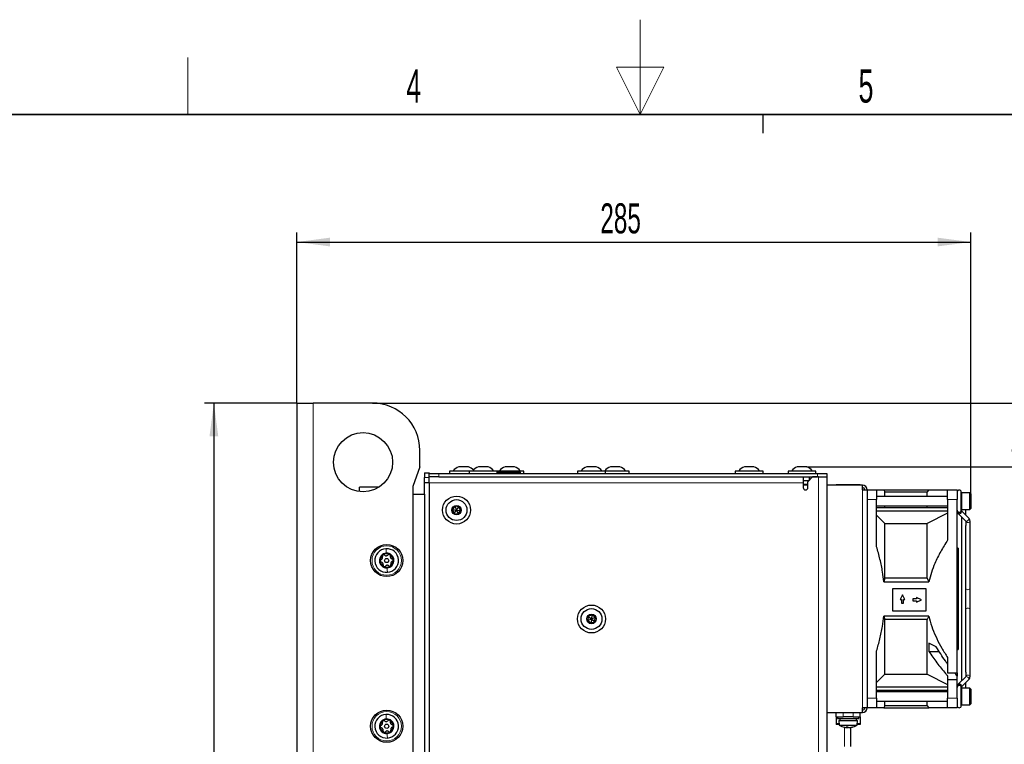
# Paper-space layout 'Blatt3' of a CAD drawing. Header units: millimetres. Extents: x 5 to 418, y 2 to 292.
# Tile 51 of 55: x 151 to 255, y 216 to 292. Entities that reach past the tile are written whole.
import ezdxf

# ---------------------------------------------------------------- set-up
doc = ezdxf.new("R2010")
doc.units = ezdxf.units.MM
doc.layers.add('SLD-0', color=7, linetype='Continuous')
doc.styles.add('SLDTEXTSTYLE1', font='TXT', dxfattribs={"width": 0.605})
doc.dimstyles.new('SLDDIMSTYLE2', dxfattribs={"dimtxt": 3.081982, "dimasz": 3.5, "dimexe": 0, "dimexo": 0.0625, "dimgap": 0.770496, "dimtad": 1, "dimdec": 0, "dimlfac": 4, "dimrnd": 1e-09, "dimzin": 12, "dimdsep": 46, "dimtxsty": 'SLDTEXTSTYLE1', "dimsah": 1, "dimcen": 0.09, "dimadec": 0, "dimazin": 3, "dimtfac": 1, "dimtofl": 0, "dimtmove": 0, "dimatfit": 3, "dimfxl": 1, "dimfrac": 2, "dimtolj": 1, "dimtzin": 12, "dimarcsym": 0})
doc.dimstyles.new('SLDDIMSTYLE3', dxfattribs={"dimtxt": 3.081982, "dimasz": 3.5, "dimexe": 0, "dimexo": 0.0625, "dimgap": 0.770496, "dimtad": 1, "dimlfac": 4, "dimrnd": 1e-09, "dimzin": 12, "dimdsep": 46, "dimtxsty": 'SLDTEXTSTYLE1', "dimsah": 1, "dimcen": 0.09, "dimadec": 0, "dimazin": 3, "dimtfac": 1, "dimtmove": 0, "dimatfit": 0, "dimfxl": 1, "dimfrac": 2, "dimtolj": 1, "dimtzin": 12, "dimarcsym": 0})

# ---------------------------------------------------------------- blocks, each defined once
blk = doc.blocks.new('_D_15')
at = {"layer": 'SLD-0'}
for p, q in [((180.75, 252.02), (180.75, 270.02)), ((251.91, 242.43), (251.91, 270.02)), ((180.75, 269.02), (251.91, 269.02))]:
    blk.add_line(p, q, dxfattribs=at)
for points in [[(180.75, 269.02), (184.25, 268.56), (184.25, 269.48)], [(251.91, 269.02), (248.41, 269.48), (248.41, 268.56)]]:
    blk.add_solid(points, dxfattribs=at)
at = {"layer": 'SLD-0', "insert": (212.8, 273.11), "char_height": 3.175, "attachment_point": 1, "style": 'SLDTEXTSTYLE1'}
blk.add_mtext('285', dxfattribs=at)
blk = doc.blocks.new('_D_16')
at = {"layer": 'SLD-0'}
for p, q in [((180.75, 252.02), (171, 252.02)), ((172, 252.02), (172, 100.77)), ((183.75, 100.77), (171, 100.77))]:
    blk.add_line(p, q, dxfattribs=at)
for points in [[(172, 252.02), (171.54, 248.52), (172.46, 248.52)], [(172, 100.77), (172.46, 104.27), (171.54, 104.27)]]:
    blk.add_solid(points, dxfattribs=at)
at = {"layer": 'SLD-0', "insert": (167.9, 172.86), "char_height": 3.175, "attachment_point": 1, "rotation": 90, "style": 'SLDTEXTSTYLE1'}
blk.add_mtext('605', dxfattribs=at)
blk = doc.blocks.new('_D_17')
at = {"layer": 'SLD-0', "color": 7}
for p, q in [((260.37, 252.02), (260.37, 259.02)), ((188.75, 252.02), (261.37, 252.02)), ((260.37, 252.02), (260.37, 245.27)), ((234.6, 245.27), (261.37, 245.27)), ((260.37, 245.27), (260.37, 238.27))]:
    blk.add_line(p, q, dxfattribs=at)
for points in [[(260.37, 252.02), (260.83, 255.52), (259.91, 255.52)], [(260.37, 245.27), (259.91, 241.77), (260.83, 241.77)]]:
    blk.add_solid(points, dxfattribs=at)
at = {"layer": 'SLD-0', "color": 7, "insert": (256.28, 246.29), "char_height": 3.175, "attachment_point": 1, "rotation": 90, "style": 'SLDTEXTSTYLE1'}
blk.add_mtext('27', dxfattribs=at)

psp = doc.layouts.new('Blatt3')

# ---------------------------------------------------------------- linework, layer by layer
at = {"color": 7, "linetype": 'Continuous', "lineweight": 25}
for p, q in [((180.7454, 252.0151), (180.7454, 100.7651)), ((180.7454, 252.0151), (182.4954, 252.0151)), ((188.7454, 252.0151), (182.4954, 252.0151)), ((193.7454, 245.2651), (193.7454, 247.0151)), ((193.7454, 245.2651), (192.9954, 243.2045)), ((194.2454, 244.6401), (194.7454, 244.6401)), ((194.2454, 244.6401), (194.2454, 244.1401)), ((194.7454, 244.6401), (194.7454, 244.5901)), ((194.7454, 244.2151), (194.7454, 244.5901)), ((194.7454, 244.5901), (195.7454, 244.5901)), ((195.7454, 244.5901), (235.7204, 244.5901)), ((196.8954, 244.8401), (196.8954, 244.5901)), ((197.6421, 244.8401), (196.8954, 244.8401)), ((198.9704, 244.8401), (197.6421, 244.8401)), ((198.1235, 245.2651), (197.8704, 245.2651)), ((198.8704, 245.2651), (198.1235, 245.2651)), ((198.9704, 244.8401), (198.9704, 244.5901)), ((199.8652, 244.8401), (198.9704, 244.8401)), ((201.9204, 244.8401), (199.8652, 244.8401)), ((200.2487, 245.2651), (199.9454, 245.2651)), ((200.9454, 245.2651), (200.2487, 245.2651)), ((201.9204, 244.5901), (201.9204, 244.8401)), ((202.5171, 244.8401), (201.9204, 244.8401)), ((201.9204, 244.7151), (204.3704, 244.7151)), ((204.7204, 244.8401), (202.5171, 244.8401)), ((202.9985, 245.2651), (202.7454, 245.2651)), ((203.7454, 245.2651), (202.9985, 245.2651)), ((204.3704, 244.5901), (204.3704, 244.7151)), ((204.7204, 244.5901), (204.7204, 244.8401)), ((210.3954, 244.8401), (210.3954, 244.5901)), ((211.1421, 244.8401), (210.3954, 244.8401)), ((213.3454, 244.8401), (211.1421, 244.8401)), ((211.6235, 245.2651), (211.3704, 245.2651)), ((212.3704, 245.2651), (211.6235, 245.2651)), ((213.3454, 244.5901), (213.3454, 244.8401)), ((213.6421, 244.8401), (213.3454, 244.8401)), ((215.8454, 244.8401), (213.6421, 244.8401)), ((214.1235, 245.2651), (213.8704, 245.2651)), ((214.8704, 245.2651), (214.1235, 245.2651)), ((215.8454, 244.5901), (215.8454, 244.8401)), ((227.0454, 244.8401), (227.0454, 244.5901)), ((227.9402, 244.8401), (227.0454, 244.8401)), ((229.9954, 244.8401), (227.9402, 244.8401)), ((228.3237, 245.2651), (228.0204, 245.2651)), ((229.0204, 245.2651), (228.3237, 245.2651)), ((229.9954, 244.5901), (229.9954, 244.8401)), ((232.6204, 244.8401), (232.6204, 244.5901)), ((233.5152, 244.8401), (232.6204, 244.8401)), ((235.5704, 244.8401), (233.5152, 244.8401)), ((233.8987, 245.2651), (233.5954, 245.2651)), ((234.5954, 245.2651), (233.8987, 245.2651)), ((235.5704, 244.5901), (235.5704, 244.8401)), ((235.7204, 244.5901), (236.7204, 244.5901)), ((236.7204, 244.5901), (236.7204, 244.2151)), ((194.2454, 243.6401), (194.2454, 244.1401)), ((194.2454, 243.6401), (194.7454, 243.6401)), ((194.2454, 242.3901), (194.2454, 243.6401)), ((194.8183, 244.2151), (194.7454, 244.2151)), ((194.7454, 243.5901), (194.7454, 244.2151)), ((194.7454, 243.5901), (194.7454, 210.1651)), ((195.7454, 244.2151), (194.8183, 244.2151)), ((195.7454, 244.2151), (235.7204, 244.2151)), ((234.2204, 244.2151), (234.2204, 243.5901)), ((234.2204, 243.8401), (234.8454, 243.8401)), ((234.2204, 243.5901), (234.2204, 243.0901)), ((234.7204, 243.3401), (234.2204, 243.3401)), ((235.2204, 244.2151), (234.7204, 243.7151)), ((234.7204, 243.0901), (234.7204, 243.7151)), ((234.8454, 244.2151), (234.8454, 243.8401)), ((235.8454, 244.2151), (235.2204, 244.2151)), ((235.8454, 244.2151), (236.7204, 244.2151)), ((236.7204, 244.2151), (236.7204, 210.1651)), ((240.4704, 243.3401), (236.7204, 243.3401)), ((237.6941, 243.3901), (237.6941, 243.3401)), ((238.3666, 243.3901), (237.6941, 243.3901)), ((238.3666, 243.3901), (238.3666, 243.3401)), ((239.5741, 243.3901), (238.3666, 243.3901)), ((239.5741, 243.3901), (239.5741, 243.3401)), ((240.2466, 243.3901), (239.5741, 243.3901)), ((240.2466, 243.3901), (240.2466, 243.3401)), ((240.4704, 242.8401), (240.4704, 243.3401)), ((189.4409, 243.1401), (187.3704, 243.1401)), ((187.3704, 242.6626), (187.3704, 243.1401)), ((192.9954, 243.2045), (192.9954, 144.2739)), ((192.9954, 242.3901), (192.9954, 158.1401)), ((192.9954, 242.3901), (194.2454, 242.3901)), ((194.2454, 242.3901), (194.2454, 158.1401)), ((240.4704, 242.8401), (240.9704, 242.8401)), ((240.9704, 242.8401), (241.9704, 242.8401)), ((240.9704, 242.8401), (240.9704, 219.8401)), ((241.9704, 242.8401), (241.9704, 241.8401)), ((242.746, 242.8401), (242.8454, 242.6334)), ((242.746, 242.8401), (247.493, 242.8401)), ((242.8454, 242.1526), (242.8454, 242.6334)), ((242.8454, 242.6334), (247.2954, 242.6334)), ((247.493, 242.8401), (247.2954, 242.6334)), ((247.2954, 242.1526), (247.2954, 242.6334)), ((249.4704, 241.8401), (249.4704, 242.8401)), ((249.4704, 242.8401), (250.4704, 242.8401)), ((250.4704, 242.8401), (250.4704, 241.8401)), ((250.9149, 240.7095), (250.9149, 242.6081)), ((251.8149, 242.5276), (250.9649, 242.5276)), ((251.9149, 242.4276), (251.8149, 242.5276)), ((251.8149, 242.5141), (251.8149, 242.5276)), ((251.8149, 240.7776), (251.8149, 242.5141)), ((251.9149, 242.4276), (251.9149, 240.8776)), ((249.4704, 242.1526), (241.9704, 242.1526)), ((241.9704, 236.8457), (241.9704, 241.8401)), ((249.4704, 241.8401), (249.4704, 237.5351)), ((250.4704, 223.5401), (250.4704, 241.8401)), ((197.4471, 241.1119), (197.1901, 240.7635)), ((197.1901, 240.7635), (197.3633, 240.3666)), ((197.1901, 240.7635), (197.6204, 240.7151)), ((197.3633, 240.3666), (197.6204, 240.7151)), ((197.3633, 240.3666), (197.7936, 240.3182)), ((197.8774, 241.0635), (197.4471, 241.1119)), ((197.4471, 241.1119), (197.6204, 240.7151)), ((197.6204, 240.7151), (197.8774, 241.0635)), ((197.6204, 240.7151), (197.7936, 240.3182)), ((197.6204, 240.7151), (198.0507, 240.6666)), ((197.7936, 240.3182), (198.0507, 240.6666)), ((198.0507, 240.6666), (197.8774, 241.0635)), ((241.9704, 241.1526), (249.4704, 241.1526)), ((241.9704, 240.9744), (249.4704, 240.9744)), ((241.9704, 240.6208), (249.4704, 240.6208)), ((241.9704, 240.1772), (242.8454, 239.2931)), ((242.8454, 240.9744), (242.8454, 241.1526)), ((247.2954, 240.9744), (247.2954, 241.1526)), ((249.4704, 240.3982), (247.2954, 239.2931)), ((250.4804, 240.5791), (250.4997, 240.4808)), ((250.493, 240.5093), (250.4998, 240.4807)), ((250.613, 240.312), (251.3826, 239.5614)), ((250.9145, 240.6412), (250.9149, 240.6407)), ((250.9149, 240.6309), (250.9149, 240.7095)), ((250.9216, 240.6303), (250.9302, 240.6206)), ((251.693, 239.8796), (250.9234, 240.6302)), ((250.9234, 240.6302), (250.9255, 240.6281)), ((250.9466, 240.608), (250.932, 240.6223)), ((250.9466, 240.781), (250.9466, 240.6075)), ((250.9649, 240.7776), (251.8149, 240.7776)), ((251.3911, 240.174), (251.3911, 240.7776)), ((251.8149, 240.7776), (251.9149, 240.8776)), ((242.8454, 233.5105), (242.8454, 239.2931)), ((242.8454, 239.2931), (247.2954, 239.2931)), ((247.2954, 233.5105), (247.2954, 239.2931)), ((250.9466, 239.9866), (250.9466, 222.6935)), ((251.3779, 239.5657), (251.3832, 239.5607)), ((251.3826, 239.5614), (251.3802, 239.5639)), ((251.3911, 239.5512), (251.3911, 239.0855)), ((251.8356, 232.4626), (251.8356, 239.5558)), ((251.3911, 223.594), (251.3911, 239.0845)), ((250.5704, 236.7005), (250.4704, 236.7005)), ((250.5704, 236.7005), (250.5704, 225.9796)), ((242.8454, 233.5105), (242.746, 233.1526)), ((242.746, 233.1526), (247.493, 233.1526)), ((247.2954, 233.5105), (242.8454, 233.5105)), ((247.2954, 233.5105), (247.493, 233.1526)), ((247.2043, 232.3956), (243.6528, 232.3956)), ((243.6528, 232.3956), (243.6528, 230.061)), ((247.2043, 230.061), (247.2043, 232.3956)), ((251.8356, 230.2175), (251.8356, 232.4626)), ((244.7062, 231.7812), (244.4447, 231.2688)), ((244.4447, 231.2688), (244.6024, 231.2688)), ((244.6024, 231.2688), (244.6024, 230.8744)), ((244.6024, 230.8744), (244.8101, 230.8744)), ((244.9677, 231.2688), (244.7062, 231.7812)), ((244.8101, 231.2688), (244.9677, 231.2688)), ((244.8101, 230.8744), (244.8101, 231.2688)), ((246.1867, 231.3389), (245.7922, 231.3389)), ((245.7922, 231.3389), (245.7922, 231.1312)), ((245.7922, 231.1312), (246.1867, 231.1312)), ((246.1867, 231.4966), (246.1867, 231.3389)), ((246.6991, 231.2351), (246.1867, 231.4966)), ((246.1867, 230.9736), (246.6991, 231.2351)), ((246.1867, 231.1312), (246.1867, 230.9736)), ((243.6528, 230.061), (247.2043, 230.061)), ((251.8356, 223.1243), (251.8356, 230.2175)), ((211.5201, 229.4696), (211.4748, 229.039)), ((211.4748, 229.039), (211.8704, 229.2151)), ((211.4748, 229.039), (211.8251, 228.7844)), ((211.9156, 229.6457), (211.5201, 229.4696)), ((211.5201, 229.4696), (211.8704, 229.2151)), ((211.8704, 229.2151), (211.8251, 228.7844)), ((211.8251, 228.7844), (212.2207, 228.9605)), ((211.9156, 229.6457), (211.8704, 229.2151)), ((211.8704, 229.2151), (212.2659, 229.3912)), ((211.8704, 229.2151), (212.2207, 228.9605)), ((212.2659, 229.3912), (211.9156, 229.6457)), ((212.2207, 228.9605), (212.2659, 229.3912)), ((247.493, 229.5276), (242.746, 229.5276)), ((242.746, 229.5276), (242.8454, 229.1696)), ((242.8454, 223.387), (242.8454, 229.1696)), ((247.2954, 229.1696), (242.8454, 229.1696)), ((247.493, 229.5276), (247.2954, 229.1696)), ((247.2954, 223.387), (247.2954, 229.1696)), ((248.2754, 226.2677), (247.4861, 226.6526)), ((247.4861, 226.6526), (247.4861, 225.784)), ((241.9704, 220.8401), (241.9704, 225.8344)), ((247.4861, 225.784), (248.5874, 225.784)), ((250.4704, 225.9796), (250.5704, 225.9796)), ((249.4704, 225.145), (249.4704, 223.5401)), ((249.4704, 223.5401), (250.4704, 223.5401)), ((250.4704, 223.5401), (250.4704, 223.1711)), ((251.3911, 223.5946), (251.3911, 223.1243)), ((242.8454, 223.387), (241.9704, 222.503)), ((242.8454, 223.387), (247.2954, 223.387)), ((247.2954, 223.387), (249.4704, 222.2819)), ((249.4704, 223.2112), (249.4704, 222.8401)), ((249.4704, 222.8401), (250.4704, 222.8401)), ((249.4704, 222.8401), (249.4704, 220.8401)), ((250.4704, 222.8401), (250.4704, 223.1711)), ((250.4704, 220.8401), (250.4704, 222.8401)), ((251.3826, 223.1187), (250.613, 222.3681)), ((250.9234, 222.0499), (251.693, 222.8005)), ((251.3845, 223.1206), (251.3783, 223.1147)), ((251.3911, 221.9026), (251.3911, 222.5061)), ((251.8276, 223.0541), (251.8356, 223.125)), ((241.9704, 222.0593), (249.4704, 222.0593)), ((241.9704, 221.7057), (249.4704, 221.7057)), ((249.4704, 221.5276), (241.9704, 221.5276)), ((242.8454, 221.5276), (242.8454, 221.7057)), ((247.2954, 221.5276), (247.2954, 221.7057)), ((250.4982, 222.1951), (250.4705, 222.0435)), ((250.9148, 222.0354), (250.9154, 222.042)), ((250.9149, 221.9706), (250.9149, 222.0393)), ((250.9149, 220.072), (250.9149, 221.9706)), ((250.932, 222.0578), (250.9466, 222.0721)), ((250.9466, 222.0726), (250.9466, 221.8991)), ((251.8149, 221.9026), (250.9649, 221.9026)), ((251.9149, 221.8026), (251.8149, 221.9026)), ((251.8149, 221.8891), (251.8149, 221.9026)), ((251.8149, 220.1526), (251.8149, 221.8891)), ((251.9149, 221.8026), (251.9149, 220.2526)), ((241.9704, 220.8401), (241.9704, 219.8401)), ((241.9704, 220.5276), (249.4704, 220.5276)), ((242.8454, 220.0467), (242.8454, 220.5276)), ((247.2954, 220.0467), (247.2954, 220.5276)), ((249.4704, 219.8401), (249.4704, 220.8401)), ((250.4704, 220.8401), (250.4704, 219.8401)), ((240.4704, 219.3401), (240.4704, 219.8401)), ((240.9704, 219.8401), (240.4704, 219.8401)), ((241.9704, 219.8401), (240.9704, 219.8401)), ((242.8454, 220.0467), (242.746, 219.8401)), ((242.746, 219.8401), (247.493, 219.8401)), ((247.2954, 220.0467), (242.8454, 220.0467)), ((247.2954, 220.0467), (247.493, 219.8401)), ((250.4704, 219.8401), (249.4704, 219.8401)), ((250.9649, 220.1526), (251.8149, 220.1526)), ((251.8149, 220.1526), (251.9149, 220.2526)), ((236.7204, 219.3401), (240.4704, 219.3401)), ((237.6941, 218.8951), (237.6941, 219.3401)), ((237.6941, 218.8951), (238.4441, 218.8951)), ((237.6941, 218.8951), (237.6941, 218.1669)), ((237.8454, 218.8951), (237.8454, 218.6951)), ((237.8454, 218.6951), (240.0609, 218.6951)), ((237.9704, 218.4951), (238.0079, 217.9951)), ((237.9704, 218.4951), (239.9398, 218.4951)), ((238.0954, 218.6951), (238.0954, 218.4951)), ((239.4966, 218.8951), (238.4441, 218.8951)), ((239.4966, 218.8951), (240.2466, 218.8951)), ((239.8454, 218.4951), (239.8454, 218.6951)), ((239.9329, 217.9951), (239.9704, 218.4951)), ((239.9398, 218.4951), (239.9704, 218.4951)), ((240.0609, 218.6951), (240.0954, 218.6951)), ((240.0954, 218.6951), (240.0954, 218.8951)), ((240.2466, 218.8951), (240.2466, 219.3401)), ((240.2466, 218.8951), (240.2466, 218.1669)), ((237.6941, 218.1669), (237.6941, 218.0701)), ((238.0022, 218.0701), (237.6941, 218.0701)), ((238.0079, 217.9951), (239.9034, 217.9951)), ((238.8486, 217.823), (238.8313, 217.7593)), ((238.8922, 217.8237), (238.882, 217.7557)), ((238.9348, 217.8071), (238.923, 217.7593)), ((239.1179, 217.7586), (239.1186, 217.7557)), ((239.1745, 217.7643), (239.1751, 217.7593)), ((239.2204, 217.7642), (239.2204, 215.757)), ((239.9034, 217.9951), (239.9329, 217.9951)), ((240.2466, 218.0701), (239.9385, 218.0701)), ((240.2466, 218.1669), (240.2466, 218.0701))]:
    psp.add_line(p, q, dxfattribs=at)
at = {"color": 7, "linetype": 'Continuous', "lineweight": 18}
for p, q in [((182.4954, 252.0151), (182.4954, 100.7651)), ((195.7454, 244.5901), (195.7454, 244.2151)), ((235.7204, 244.2151), (235.7204, 244.5901)), ((194.2454, 244.1401), (194.7454, 244.1401)), ((234.2204, 243.5901), (194.7454, 243.5901)), ((234.7204, 243.4651), (234.2204, 243.4651)), ((235.8454, 244.2151), (235.8454, 210.1651)), ((240.4704, 242.8401), (240.4704, 219.8401)), ((250.9649, 242.5276), (250.9649, 240.7776)), ((241.9704, 241.8401), (240.9704, 241.8401)), ((250.4704, 241.8401), (249.4704, 241.8401)), ((250.9649, 221.9026), (250.9649, 220.1526)), ((240.9704, 220.8401), (241.9704, 220.8401)), ((249.4704, 220.8401), (250.4704, 220.8401)), ((238.4441, 218.8951), (238.4441, 219.3401)), ((239.4966, 218.8951), (239.4966, 219.3401)), ((237.995, 218.1669), (237.6941, 218.1669)), ((238.5954, 217.7837), (238.5954, 215.757)), ((240.2466, 218.1669), (239.9458, 218.1669))]:
    psp.add_line(p, q, dxfattribs=at)
at = {"color": 7, "linetype": 'Continuous', "lineweight": 18, "flags": 128}
for points in [[(250.9149, 240.6309), (250.9143, 240.6186), (250.8915, 240.5521), (250.8384, 240.4976), (250.7631, 240.4634), (250.6771, 240.4547), (250.5934, 240.4729), (250.5249, 240.5151), (250.4818, 240.5749), (250.4704, 240.6309)], [(250.9156, 240.6374), (250.921, 240.5977), (250.9018, 240.5342), (250.853, 240.475), (250.7819, 240.4289), (250.6994, 240.403), (250.618, 240.4012), (250.5501, 240.4238), (250.5061, 240.4674), (250.4997, 240.4808)], [(250.9255, 240.6281), (250.9367, 240.6126), (250.948, 240.5579), (250.9319, 240.4899), (250.8909, 240.4191), (250.8312, 240.3563), (250.7619, 240.3109), (250.6936, 240.2899), (250.6366, 240.2965), (250.613, 240.312)], [(251.693, 239.8796), (251.7063, 239.862), (251.7176, 239.8072), (251.7016, 239.7393), (251.6605, 239.6685), (251.6009, 239.6056), (251.5316, 239.5602), (251.4632, 239.5392), (251.4062, 239.5458), (251.3826, 239.5614)], [(251.8356, 239.5558), (251.8355, 239.5503), (251.8156, 239.4906), (251.765, 239.4409), (251.6912, 239.4086), (251.6057, 239.3987), (251.5212, 239.4128), (251.4509, 239.4486), (251.4052, 239.5007), (251.3913, 239.5496)], [(251.8356, 232.4626), (251.8355, 232.4571), (251.8156, 232.3975), (251.765, 232.3477), (251.6912, 232.3154), (251.6057, 232.3055), (251.5212, 232.3196), (251.4509, 232.3554), (251.4052, 232.4075), (251.3911, 232.4626)], [(251.8356, 230.2175), (251.8355, 230.223), (251.8156, 230.2827), (251.765, 230.3324), (251.6912, 230.3647), (251.6057, 230.3746), (251.5212, 230.3605), (251.4509, 230.3247), (251.4052, 230.2726), (251.3911, 230.2175)], [(251.693, 222.8005), (251.7063, 222.8182), (251.7176, 222.8729), (251.7016, 222.9408), (251.6605, 223.0116), (251.6009, 223.0745), (251.5316, 223.1199), (251.4632, 223.1409), (251.4062, 223.1343), (251.3826, 223.1187)], [(251.8356, 223.1244), (251.8355, 223.1298), (251.8156, 223.1895), (251.765, 223.2393), (251.6912, 223.2715), (251.6057, 223.2814), (251.5212, 223.2674), (251.4509, 223.2316), (251.4052, 223.1794), (251.3915, 223.1332)], [(250.9251, 222.0516), (250.9367, 222.0675), (250.948, 222.1223), (250.9319, 222.1902), (250.8909, 222.261), (250.8312, 222.3239), (250.7619, 222.3693), (250.6936, 222.3902), (250.6366, 222.3836), (250.613, 222.3681)]]:
    psp.add_lwpolyline(points, dxfattribs=at)
at = {"color": 7, "linetype": 'Continuous', "lineweight": 25, "flags": 128}
psp.add_lwpolyline([(250.9159, 222.0435), (250.921, 222.0825), (250.9018, 222.1459), (250.853, 222.2051), (250.7819, 222.2512), (250.6994, 222.2771), (250.618, 222.2789), (250.5501, 222.2563), (250.5061, 222.2127), (250.4982, 222.1952)], dxfattribs=at)
at = {"color": 7, "linetype": 'Continuous', "lineweight": 25}
for centre, radius in [((187.7454, 245.7651), 3.125), ((197.6204, 240.7151), 1.475), ((197.6204, 240.7151), 1.1), ((197.6204, 240.7151), 0.5), ((190.2454, 235.3901), 1.7), ((190.2454, 235.3901), 0.2237), ((211.8704, 229.2151), 1.475), ((211.8704, 229.2151), 1.1), ((211.8704, 229.2151), 0.5), ((190.2454, 217.8901), 1.7), ((190.2454, 217.8901), 0.2237)]:
    psp.add_circle(centre, radius, dxfattribs=at)
at = {"color": 7, "linetype": 'Continuous', "lineweight": 18}
for centre in [(190.2454, 235.3901), (190.2454, 217.8901)]:
    psp.add_circle(centre, 1.55, dxfattribs=at)
at = {"color": 7, "linetype": 'Continuous', "lineweight": 25}
for centre, radius, start, end in [((188.7454, 247.0151), 5, 0, 90), ((198.1079, 244.2937), 1, 103.741315, 146.881112), ((198.6328, 244.2937), 1, 39.191463, 76.258685), ((200.1829, 244.2937), 1, 103.741315, 146.881112), ((200.7078, 244.2937), 1, 33.118888, 76.258685), ((202.9829, 244.2937), 1, 103.741315, 146.881112), ((203.5078, 244.2937), 1, 33.118888, 76.258685), ((211.6079, 244.2937), 1, 103.741315, 146.881112), ((212.1328, 244.2937), 1, 33.118888, 76.258685), ((214.1079, 244.2937), 1, 103.741315, 146.881112), ((214.6328, 244.2937), 1, 33.118888, 76.258685), ((228.2579, 244.2937), 1, 103.741315, 146.881112), ((228.7828, 244.2937), 1, 33.118888, 76.258685), ((233.8329, 244.2937), 1, 103.741315, 146.881112), ((234.3578, 244.2937), 1, 33.118888, 76.258685), ((240.4704, 242.8401), 0.5, 0, 90), ((234.4704, 243.0901), 0.25, 180, 0), ((240.4704, 242.8401), 0.25, 0, 90), ((250.6926, 242.6081), 0.2223, 0, 180), ((250.9649, 242.4776), 0.05, 90, 180), ((250.6926, 240.7095), 0.2223, 180, 0), ((250.9649, 240.8276), 0.05, 180, 270), ((190.2454, 235.3901), 1.25, 93.526192, 273.526192), ((190.2454, 235.3901), 0.77, 93.526192, 273.526192), ((190.2454, 235.3901), 0.7, 63.526192, 123.526192), ((190.2454, 235.3901), 1.25, 273.526192, 93.526192), ((190.2454, 235.3901), 0.77, 273.526192, 93.526192), ((190.2454, 235.3901), 0.7, 3.526192, 63.526192), ((190.2454, 235.3901), 0.7, 123.526192, 183.526192), ((190.2454, 235.3901), 0.7, 183.526192, 243.526192), ((190.2454, 235.3901), 0.7, 303.526192, 3.526192), ((190.2454, 235.3901), 0.7, 243.526192, 303.526192), ((250.6926, 221.9706), 0.2223, 0, 180), ((250.6047, 222.0189), 0.1358, 111.247225, 171.347635), ((250.6224, 222.1588), 0.1294, 163.246988, 208.960569), ((250.7806, 222.0189), 0.1358, 8.652365, 68.752775), ((250.9649, 221.8526), 0.05, 90, 180), ((240.4704, 219.8401), 0.25, 270, 0), ((240.4704, 219.8401), 0.5, 270, 0), ((250.6926, 220.072), 0.2223, 180, 0), ((250.9649, 220.2026), 0.05, 180, 270), ((190.2454, 217.8901), 1.25, 93.526192, 273.526192), ((190.2454, 217.8901), 0.77, 93.526192, 273.526192), ((190.2454, 217.8901), 0.7, 123.526192, 183.526192), ((190.2454, 217.8901), 0.7, 63.526192, 123.526192), ((190.2454, 217.8901), 1.25, 273.526192, 93.526192), ((190.2454, 217.8901), 0.77, 273.526192, 93.526192), ((190.2454, 217.8901), 0.7, 3.526192, 63.526192), ((190.2454, 217.8901), 0.7, 183.526192, 243.526192), ((190.2454, 217.8901), 0.7, 243.526192, 303.526192), ((190.2454, 217.8901), 0.7, 303.526192, 3.526192), ((238.9704, 219.7482), 2, 241.232927, 259.429696), ((238.9427, 219.6012), 1.8504, 259.436401, 264.509954), ((238.8375, 219.7686), 1.9456, 267.752034, 272.247966), ((238.8981, 217.9014), 0.1571, 209.344726, 244.811044), ((238.8783, 219.0781), 1.3236, 265.118908, 267.567297), ((238.9515, 219.7521), 1.9976, 266.020118, 268.005629), ((238.809, 217.8024), 0.0486, 285.694713, 297.324194), ((238.8392, 218.4758), 0.7214, 273.401691, 276.66689), ((239.135, 218.0618), 0.3244, 227.013041, 248.808361), ((238.8413, 217.9891), 0.2439, 289.570459, 301.955566), ((239.1015, 218.4758), 0.7214, 263.33311, 266.598309), ((238.9892, 219.7521), 1.9976, 271.994371, 273.979882), ((239.1317, 217.8024), 0.0486, 242.675806, 254.305287), ((239.0624, 219.0781), 1.3236, 272.432703, 274.881092), ((238.9404, 219.7209), 1.9706, 275.457933, 285.762479), ((239.0004, 219.5846), 1.8336, 275.465981, 286.277936), ((238.9704, 219.7482), 2, 280.570304, 298.767073), ((239.495, 217.9485), 0.1255, 261.144073, 278.855927)]:
    psp.add_arc(centre, radius, start, end, dxfattribs=at)
for points, knots in [([(241.9704, 242.8401), (242.0953, 242.8401), (242.3456, 242.8401), (242.6008, 242.8401), (242.7023, 242.8401), (242.746, 242.8401)], [0, 0, 0, 0, 0.362186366, 0.725768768, 1, 1, 1, 1]), ([(247.493, 242.8401), (247.5312, 242.8401), (247.6077, 242.8401), (247.7553, 242.8401), (247.9249, 242.8401), (248.0967, 242.8401), (248.2611, 242.8401), (248.412, 242.8401), (248.5709, 242.8401), (248.7933, 242.8401), (249.0878, 242.8401), (249.3428, 242.8401), (249.4704, 242.8401)], [0, 0, 0, 0, 0.10424621, 0.20877741, 0.31407736, 0.41959534, 0.49172658, 0.56390945, 0.6362319, 0.70859466, 0.85418353, 1, 1, 1, 1]), ([(250.4997, 240.481), (250.5186, 240.4414), (250.5481, 240.3798), (250.5959, 240.3299), (250.613, 240.312)], [0, 0, 0, 0, 0.64266349, 1, 1, 1, 1]), ([(251.3826, 239.5614), (251.3864, 239.5567), (251.3924, 239.5494), (251.3916, 239.551), (251.3913, 239.5516)], [0, 0, 0, 0, 0.64728333, 1, 1, 1, 1]), ([(251.8356, 239.5558), (251.8313, 239.6007), (251.8216, 239.7022), (251.759, 239.8106), (251.7061, 239.8659), (251.693, 239.8796)], [0, 0, 0, 0, 0.37408065, 0.8452698, 1, 1, 1, 1]), ([(249.4704, 237.5351), (249.2209, 237.1413), (248.7202, 236.3508), (248.1576, 235.2076), (247.74, 234.1387), (247.5755, 233.4822), (247.493, 233.1526)], [0, 0, 0, 0, 0.28916874, 0.580406, 0.78927331, 1, 1, 1, 1]), ([(190.0318, 235.9591), (190.0202, 235.9681), (189.997, 235.9863), (189.9516, 235.9984), (189.9026, 235.9966), (189.8733, 235.9812), (189.8587, 235.9736)], [0, 0, 0, 0, 0.24980599, 0.50005449, 0.75030941, 1, 1, 1, 1]), ([(190.5574, 236.0167), (190.542, 236.0225), (190.5111, 236.034), (190.4623, 236.0299), (190.4188, 236.0124), (190.3979, 235.9915), (190.3875, 235.981)], [0, 0, 0, 0, 0.250032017, 0.499631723, 0.749227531, 1, 1, 1, 1]), ([(190.6313, 235.8595), (190.6334, 235.8741), (190.6375, 235.9033), (190.6254, 235.9486), (190.5992, 235.9901), (190.5714, 236.0078), (190.5574, 236.0167)], [0, 0, 0, 0, 0.249816, 0.49990758, 0.75011993, 1, 1, 1, 1]), ([(242.746, 233.1526), (242.7023, 233.4953), (242.601, 234.2905), (242.346, 235.5258), (242.0958, 236.4051), (241.9704, 236.8457)], [0, 0, 0, 0, 0.27423119, 0.63634102, 1, 1, 1, 1]), ([(189.6458, 235.4896), (189.6321, 235.4841), (189.6048, 235.4731), (189.5716, 235.4399), (189.5487, 235.3965), (189.5474, 235.3635), (189.5467, 235.347)], [0, 0, 0, 0, 0.24985308, 0.49990135, 0.75011449, 1, 1, 1, 1]), ([(189.5467, 235.347), (189.5494, 235.3307), (189.5548, 235.2982), (189.5828, 235.258), (189.6197, 235.2291), (189.6483, 235.2215), (189.6626, 235.2177)], [0, 0, 0, 0, 0.249989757, 0.499610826, 0.749127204, 1, 1, 1, 1]), ([(189.6458, 235.4896), (189.6751, 235.5019), (189.7191, 235.5203), (189.7668, 235.5695), (189.7957, 235.6136), (189.8137, 235.6632), (189.8244, 235.7312), (189.8125, 235.7777), (189.8047, 235.8086)], [0, 0, 0, 0, 0.24922033, 0.37435801, 0.49894799, 0.62402062, 0.74976801, 1, 1, 1, 1]), ([(189.8594, 234.9206), (189.8634, 234.9521), (189.8694, 234.9995), (189.8507, 235.0654), (189.8269, 235.1124), (189.793, 235.1528), (189.7395, 235.196), (189.6933, 235.209), (189.6626, 235.2177)], [0, 0, 0, 0, 0.24921908, 0.37435669, 0.49894691, 0.62401981, 0.74976746, 1, 1, 1, 1]), ([(189.8587, 235.9736), (189.846, 235.9631), (189.8205, 235.9422), (189.7997, 235.8979), (189.7931, 235.8514), (189.8008, 235.8229), (189.8047, 235.8086)], [0, 0, 0, 0, 0.249857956, 0.49946675, 0.749011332, 1, 1, 1, 1]), ([(190.0318, 235.9591), (190.0571, 235.9398), (190.0951, 235.9109), (190.1615, 235.8942), (190.2141, 235.8913), (190.266, 235.9005), (190.3303, 235.9252), (190.3646, 235.9587), (190.3875, 235.981)], [0, 0, 0, 0, 0.24919366, 0.3743301, 0.49892526, 0.62400376, 0.74975694, 1, 1, 1, 1]), ([(190.6313, 235.8595), (190.6273, 235.828), (190.6213, 235.7806), (190.64, 235.7148), (190.6638, 235.6678), (190.6978, 235.6274), (190.7513, 235.5841), (190.7974, 235.5711), (190.8282, 235.5625)], [0, 0, 0, 0, 0.24921908, 0.37435669, 0.49894691, 0.62401981, 0.74976746, 1, 1, 1, 1]), ([(190.632, 234.8065), (190.6447, 234.817), (190.6702, 234.8379), (190.691, 234.8823), (190.6976, 234.9287), (190.6899, 234.9572), (190.6861, 234.9715)], [0, 0, 0, 0, 0.24985796, 0.49946675, 0.74901133, 1, 1, 1, 1]), ([(190.8449, 235.2905), (190.8156, 235.2782), (190.7716, 235.2598), (190.7239, 235.2106), (190.6951, 235.1665), (190.6771, 235.1169), (190.6663, 235.0489), (190.6782, 235.0025), (190.6861, 234.9715)], [0, 0, 0, 0, 0.249220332, 0.374358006, 0.498947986, 0.624020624, 0.749768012, 1, 1, 1, 1]), ([(190.944, 235.4331), (190.9413, 235.4494), (190.9359, 235.4819), (190.9079, 235.5221), (190.871, 235.551), (190.8425, 235.5586), (190.8282, 235.5625)], [0, 0, 0, 0, 0.24998976, 0.49961083, 0.7491272, 1, 1, 1, 1]), ([(190.8449, 235.2905), (190.8586, 235.296), (190.8859, 235.3071), (190.9191, 235.3403), (190.942, 235.3836), (190.9434, 235.4166), (190.944, 235.4331)], [0, 0, 0, 0, 0.24985308, 0.49990135, 0.75011449, 1, 1, 1, 1]), ([(189.8594, 234.9206), (189.8573, 234.906), (189.8532, 234.8768), (189.8654, 234.8315), (189.8915, 234.79), (189.9194, 234.7723), (189.9333, 234.7635)], [0, 0, 0, 0, 0.249816, 0.49990758, 0.75011993, 1, 1, 1, 1]), ([(189.9333, 234.7635), (189.9488, 234.7577), (189.9796, 234.7461), (190.0285, 234.7502), (190.072, 234.7678), (190.0928, 234.7887), (190.1033, 234.7991)], [0, 0, 0, 0, 0.25003202, 0.49963172, 0.74922753, 1, 1, 1, 1]), ([(190.4589, 234.8211), (190.4336, 234.8403), (190.3956, 234.8692), (190.3292, 234.8859), (190.2766, 234.8888), (190.2247, 234.8796), (190.1604, 234.8549), (190.1261, 234.8214), (190.1033, 234.7991)], [0, 0, 0, 0, 0.24919366, 0.37433011, 0.49892527, 0.62400376, 0.74975694, 1, 1, 1, 1]), ([(190.4589, 234.8211), (190.4705, 234.812), (190.4938, 234.7938), (190.5391, 234.7817), (190.5881, 234.7836), (190.6174, 234.7989), (190.632, 234.8065)], [0, 0, 0, 0, 0.24980599, 0.50005449, 0.75030941, 1, 1, 1, 1]), ([(241.9704, 225.8344), (242.0923, 226.2623), (242.3367, 227.1196), (242.5952, 228.3541), (242.6991, 229.1623), (242.746, 229.5276)], [0, 0, 0, 0, 0.35319639, 0.70767846, 1, 1, 1, 1]), ([(247.493, 229.5276), (247.5151, 229.4304), (247.6192, 228.9725), (247.8745, 228.1662), (248.3179, 227.129), (248.8505, 226.1173), (249.2634, 225.4697), (249.4704, 225.145)], [0, 0, 0, 0, 0.06183656, 0.29143497, 0.52347906, 0.76113078, 1, 1, 1, 1]), ([(247.4861, 225.784), (247.7646, 225.3847), (248.3226, 224.5844), (249.0103, 223.7457), (249.3997, 223.2933), (249.4704, 223.2112)], [0, 0, 0, 0, 0.44915528, 0.900010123, 1, 1, 1, 1]), ([(249.4704, 224.4539), (249.3904, 224.5637), (248.964, 225.1492), (248.584, 225.7663), (248.2754, 226.2677)], [0, 0, 0, 0, 0.18758318, 1, 1, 1, 1]), ([(250.1931, 223.5401), (250.2332, 223.4852), (250.3238, 223.3609), (250.4179, 223.2391), (250.4704, 223.1711)], [0, 0, 0, 0, 0.44166243, 1, 1, 1, 1]), ([(251.391, 223.1289), (251.391, 223.1283), (251.3911, 223.1275), (251.3838, 223.12), (251.3826, 223.1187)], [0, 0, 0, 0, 0.83472316, 1, 1, 1, 1]), ([(251.693, 222.8005), (251.7216, 222.8329), (251.7893, 222.9093), (251.8312, 223.0269), (251.8347, 223.1044), (251.8356, 223.1243)], [0, 0, 0, 0, 0.352871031, 0.833858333, 1, 1, 1, 1]), ([(250.613, 222.3681), (250.5838, 222.3359), (250.5373, 222.2846), (250.5099, 222.2223), (250.4997, 222.1992)], [0, 0, 0, 0, 0.62761196, 1, 1, 1, 1]), ([(250.9142, 222.0384), (250.9142, 222.0391), (250.9144, 222.0401), (250.9209, 222.0472), (250.9234, 222.0499)], [0, 0, 0, 0, 0.63043809, 1, 1, 1, 1]), ([(242.746, 219.8401), (242.7023, 219.8401), (242.601, 219.8401), (242.346, 219.8401), (242.0958, 219.8401), (241.9704, 219.8401)], [0, 0, 0, 0, 0.27423119, 0.63634102, 1, 1, 1, 1]), ([(249.4704, 219.8401), (249.2209, 219.8401), (248.7202, 219.8401), (248.1576, 219.8401), (247.74, 219.8401), (247.5755, 219.8401), (247.493, 219.8401)], [0, 0, 0, 0, 0.28916874, 0.580406, 0.78927331, 1, 1, 1, 1]), ([(189.8587, 218.4736), (189.846, 218.4631), (189.8205, 218.4422), (189.7997, 218.3979), (189.7931, 218.3514), (189.8008, 218.3229), (189.8047, 218.3086)], [0, 0, 0, 0, 0.249857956, 0.49946675, 0.749011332, 1, 1, 1, 1]), ([(190.0318, 218.4591), (190.0202, 218.4681), (189.997, 218.4863), (189.9516, 218.4984), (189.9026, 218.4966), (189.8733, 218.4812), (189.8587, 218.4736)], [0, 0, 0, 0, 0.24980599, 0.50005449, 0.75030941, 1, 1, 1, 1]), ([(190.0318, 218.4591), (190.0571, 218.4398), (190.0951, 218.4109), (190.1615, 218.3942), (190.2141, 218.3913), (190.266, 218.4005), (190.3303, 218.4252), (190.3646, 218.4587), (190.3875, 218.481)], [0, 0, 0, 0, 0.24919366, 0.3743301, 0.49892526, 0.62400376, 0.74975694, 1, 1, 1, 1]), ([(190.5574, 218.5167), (190.542, 218.5225), (190.5111, 218.534), (190.4623, 218.5299), (190.4188, 218.5124), (190.3979, 218.4915), (190.3875, 218.481)], [0, 0, 0, 0, 0.250032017, 0.499631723, 0.749227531, 1, 1, 1, 1]), ([(190.6313, 218.3595), (190.6334, 218.3741), (190.6375, 218.4033), (190.6254, 218.4486), (190.5992, 218.4901), (190.5714, 218.5078), (190.5574, 218.5167)], [0, 0, 0, 0, 0.249816, 0.49990758, 0.75011993, 1, 1, 1, 1]), ([(190.6313, 218.3595), (190.6273, 218.328), (190.6213, 218.2806), (190.64, 218.2148), (190.6638, 218.1678), (190.6978, 218.1274), (190.7513, 218.0841), (190.7974, 218.0711), (190.8282, 218.0625)], [0, 0, 0, 0, 0.24921908, 0.37435669, 0.49894691, 0.62401981, 0.74976746, 1, 1, 1, 1]), ([(189.6458, 217.9896), (189.6321, 217.9841), (189.6048, 217.9731), (189.5716, 217.9399), (189.5487, 217.8965), (189.5474, 217.8635), (189.5467, 217.847)], [0, 0, 0, 0, 0.24985308, 0.49990135, 0.75011449, 1, 1, 1, 1]), ([(189.5467, 217.847), (189.5494, 217.8307), (189.5548, 217.7982), (189.5828, 217.758), (189.6197, 217.7291), (189.6483, 217.7215), (189.6626, 217.7177)], [0, 0, 0, 0, 0.249989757, 0.499610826, 0.749127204, 1, 1, 1, 1]), ([(189.6458, 217.9896), (189.6751, 218.0019), (189.7191, 218.0203), (189.7668, 218.0695), (189.7957, 218.1136), (189.8137, 218.1632), (189.8244, 218.2312), (189.8125, 218.2777), (189.8047, 218.3086)], [0, 0, 0, 0, 0.24922033, 0.37435801, 0.49894799, 0.62402062, 0.74976801, 1, 1, 1, 1]), ([(189.8594, 217.4206), (189.8634, 217.4521), (189.8694, 217.4995), (189.8507, 217.5654), (189.8269, 217.6124), (189.793, 217.6528), (189.7395, 217.696), (189.6933, 217.709), (189.6626, 217.7177)], [0, 0, 0, 0, 0.24921908, 0.37435669, 0.49894691, 0.62401981, 0.74976746, 1, 1, 1, 1]), ([(189.8594, 217.4206), (189.8573, 217.406), (189.8532, 217.3768), (189.8654, 217.3315), (189.8915, 217.29), (189.9194, 217.2723), (189.9333, 217.2635)], [0, 0, 0, 0, 0.249816, 0.49990758, 0.75011993, 1, 1, 1, 1]), ([(189.9333, 217.2635), (189.9488, 217.2577), (189.9796, 217.2461), (190.0285, 217.2502), (190.072, 217.2678), (190.0928, 217.2887), (190.1033, 217.2991)], [0, 0, 0, 0, 0.25003202, 0.49963172, 0.74922753, 1, 1, 1, 1]), ([(190.4589, 217.3211), (190.4336, 217.3403), (190.3956, 217.3692), (190.3292, 217.3859), (190.2766, 217.3888), (190.2247, 217.3796), (190.1604, 217.3549), (190.1261, 217.3214), (190.1033, 217.2991)], [0, 0, 0, 0, 0.24919366, 0.37433011, 0.49892527, 0.62400376, 0.74975694, 1, 1, 1, 1]), ([(190.4589, 217.3211), (190.4705, 217.312), (190.4938, 217.2938), (190.5391, 217.2817), (190.5881, 217.2836), (190.6174, 217.2989), (190.632, 217.3065)], [0, 0, 0, 0, 0.24980599, 0.50005449, 0.75030941, 1, 1, 1, 1]), ([(190.632, 217.3065), (190.6447, 217.317), (190.6702, 217.3379), (190.691, 217.3823), (190.6976, 217.4287), (190.6899, 217.4572), (190.6861, 217.4715)], [0, 0, 0, 0, 0.24985796, 0.49946675, 0.74901133, 1, 1, 1, 1]), ([(190.8449, 217.7905), (190.8156, 217.7782), (190.7716, 217.7598), (190.7239, 217.7106), (190.6951, 217.6665), (190.6771, 217.6169), (190.6663, 217.5489), (190.6782, 217.5025), (190.6861, 217.4715)], [0, 0, 0, 0, 0.249220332, 0.374358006, 0.498947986, 0.624020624, 0.749768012, 1, 1, 1, 1]), ([(190.944, 217.9331), (190.9413, 217.9494), (190.9359, 217.9819), (190.9079, 218.0221), (190.871, 218.051), (190.8425, 218.0586), (190.8282, 218.0625)], [0, 0, 0, 0, 0.24998976, 0.49961083, 0.7491272, 1, 1, 1, 1]), ([(190.8449, 217.7905), (190.8586, 217.796), (190.8859, 217.8071), (190.9191, 217.8403), (190.942, 217.8836), (190.9434, 217.9166), (190.944, 217.9331)], [0, 0, 0, 0, 0.24985308, 0.49990135, 0.75011449, 1, 1, 1, 1])]:
    psp.add_open_spline(points, degree=3, knots=knots, dxfattribs=at)
at = {"color": 7, "linetype": 'Continuous', "lineweight": 18}
for points in [[(190.1685, 236.6377), (190.1725, 236.5732), (190.1804, 236.4442), (190.1921, 236.2538), (190.198, 236.1586)], [(190.3222, 234.1424), (190.3183, 234.2069), (190.3103, 234.3359), (190.2986, 234.5263), (190.2927, 234.6215)], [(190.1685, 219.1377), (190.1725, 219.0732), (190.1804, 218.9442), (190.1921, 218.7538), (190.198, 218.6586)], [(190.3222, 216.6424), (190.3183, 216.7069), (190.3103, 216.8359), (190.2986, 217.0263), (190.2927, 217.1215)]]:
    psp.add_open_spline(points, degree=3, dxfattribs=at)
at = {"layer": 'SLD-0', "lineweight": 18}
for p, q in [((217, 292.5), (217, 282.5)), ((169.25, 282.5), (169.25, 288.5)), ((219.5, 287.5), (214.5, 287.5)), ((214.5, 287.5), (217, 282.5)), ((217, 282.5), (219.5, 287.5))]:
    psp.add_line(p, q, dxfattribs=at)
at = {"layer": 'SLD-0', "lineweight": 35}
psp.add_line((408, 282.5), (26, 282.5), dxfattribs=at)
at = {"layer": 'SLD-0'}
psp.add_line((230, 280.5), (230, 282.5), dxfattribs=at)
psp.add_line((230, 280.5), (230, 282.5), dxfattribs=at)

# ---------------------------------------------------------------- texts
at = {"layer": 'SLD-0', "char_height": 3.5, "attachment_point": 2, "style": 'SLDTEXTSTYLE1'}
for s, insert in [('4', (193.1027, 287.243)), ('5', (240.8527, 287.243))]:
    psp.add_mtext(s, dxfattribs=dict(at, insert=insert))

# ---------------------------------------------------------------- dimensions: what is measured, and where the dimension line sits
at = {"layer": 'SLD-0'}
dim = psp.add_linear_dim(base=(251.9149, 269.0151), p1=(180.7454, 252.0151), p2=(251.9149, 242.4276), dimstyle='SLDDIMSTYLE2', dxfattribs=at)
dim.commit()
dim.dimension.update_dxf_attribs({"geometry": '_D_15', "text_midpoint": (216.3301, 269.0151), "dimtype": 160})
at = {"layer": 'SLD-0', "color": 7}
dim = psp.add_linear_dim(base=(260.3737, 245.2651), p1=(188.7454, 252.0151), p2=(234.5954, 245.2651), angle=90, dimstyle='SLDDIMSTYLE3', dxfattribs=at)
dim.commit()
dim.dimension.update_dxf_attribs({"geometry": '_D_17', "text_midpoint": (260.3737, 248.6401), "dimtype": 160})
at = {"layer": 'SLD-0'}
dim = psp.add_linear_dim(base=(171.9954, 100.7651), p1=(180.7454, 252.0151), p2=(183.7454, 100.7651), angle=90, dimstyle='SLDDIMSTYLE2', dxfattribs=at)
dim.commit()
dim.dimension.update_dxf_attribs({"geometry": '_D_16', "text_midpoint": (171.9954, 176.3901), "dimtype": 160})

doc.saveas('drawing.dxf')
